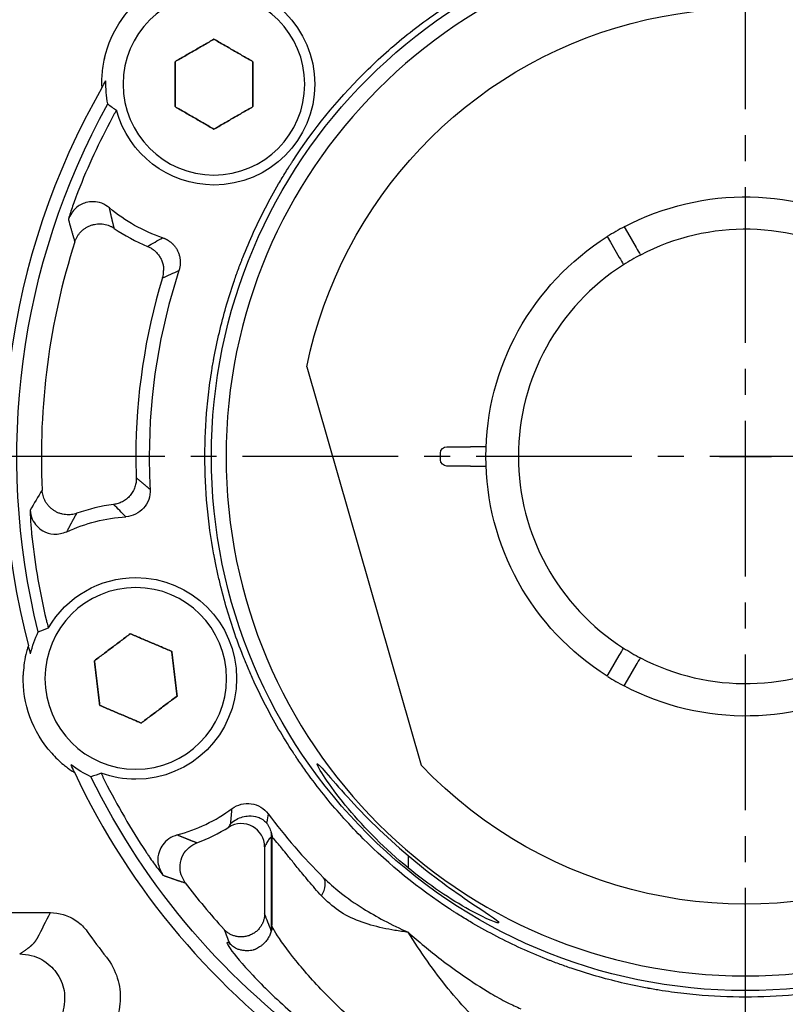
# Model space of a CAD drawing. Header units: millimetres. Extents: x 2026 to 3108, y 344 to 1109.
# Tile 5 of 18: x 2147 to 2206, y 764 to 840. Entities that reach past the tile are written whole.
import ezdxf

# ---------------------------------------------------------------- set-up
doc = ezdxf.new("R2010")
doc.units = ezdxf.units.MM
doc.linetypes.add('点画线', pattern=[18, 12, -2, 2, -2])
doc.layers.add('6文字层', color=3, linetype='Continuous')
doc.layers.add('7中心线层', color=7, linetype='点画线')
doc.layers.add('尺寸线', color=7, linetype='Continuous', lineweight=25)
doc.layers.add('粗实线', color=7, linetype='Continuous', lineweight=40)
doc.styles.add('工程字', font='gbenor.shx', dxfattribs={"bigfont": 'gbcbig.shx'})
doc.dimstyles.new('DIMSTYLE_17', dxfattribs={"dimtxt": 8, "dimasz": 12, "dimexe": 0.18, "dimexo": 1, "dimgap": 1, "dimtad": 1, "dimtih": 1, "dimtoh": 1, "dimdec": 3, "dimdsep": 46, "dimtxsty": 'Standard', "dimblk": '_FILLED', "dimblk1": '_FILLED', "dimblk2": '_FILLED', "dimcen": 0.09, "dimadec": 0, "dimazin": 0, "dimtol": 1, "dimtp": 0.1, "dimtm": 0.1, "dimtfac": 0.7, "dimtdec": 3, "dimtofl": 0, "dimtmove": 0, "dimatfit": 3, "dimldrblk": '_FILLED', "dimfxl": 1, "dimtolj": 1, "dimarcsym": 0})
doc.dimstyles.new('ISO-25', dxfattribs={"dimtxt": 2.5, "dimasz": 2.5, "dimexe": 1.25, "dimexo": 0.625, "dimtad": 1, "dimtxsty": 'Standard', "dimcen": 2.5, "dimadec": 0, "dimazin": 0, "dimtfac": 1, "dimtmove": 0, "dimatfit": 3, "dimfxl": 1, "dimarcsym": 0})
doc.dimstyles.new('ISO-25-1', dxfattribs={"dimtxt": 11, "dimasz": 5, "dimexe": 1.25, "dimexo": 1, "dimgap": 2, "dimtad": 1, "dimtoh": 1, "dimtxsty": '工程字', "dimcen": 2, "dimadec": 0, "dimazin": 0, "dimtfac": 1, "dimtmove": 0, "dimatfit": 3, "dimfxl": 1, "dimarcsym": 0})

# ---------------------------------------------------------------- blocks, each defined once
blk = doc.blocks.new('*D118')
at = {"layer": '6文字层', "color": 0, "lineweight": -2}
for p, q in [((2203.239, 804.209), (2203.239, 808.209)), ((2201.239, 806.209), (2205.239, 806.209)), ((2243.967, 672.43), (2233.819, 705.761)), ((2269.599, 672.43), (2243.967, 672.43))]:
    blk.add_line(p, q, dxfattribs=at)
at = {"layer": '6文字层', "color": 0}
blk.add_solid([(2234.616, 706.004), (2233.022, 705.518), (2232.363, 710.544)], dxfattribs=at)
at = {"layer": 'Defpoints', "color": 0}
for p in [(2174.114, 901.874), (2232.363, 710.544)]:
    blk.add_point(p, dxfattribs=at)
at = {"layer": '6文字层', "color": 0, "insert": (2258.345, 678.43), "char_height": 10, "attachment_point": 5, "style": '工程字'}
blk.add_mtext('∅200', dxfattribs=at)
blk = doc.blocks.new('*D119')
at = {"layer": '6文字层', "color": 0, "lineweight": -2}
for p, q in [((2117.098, 720.069), (2112.118, 715.089)), ((2203.239, 706.336), (2203.239, 677.346))]:
    blk.add_line(p, q, dxfattribs=at)
blk.add_arc((2203.239, 806.209), 127.613, 226.12247, 268.87753, dxfattribs=at)
at = {"layer": '6文字层', "color": 0}
for points in [[(2115.079, 714.52), (2114.496, 713.925), (2113.002, 715.973)], [(2200.735, 678.204), (2200.743, 679.037), (2203.239, 678.596)]]:
    blk.add_solid(points, dxfattribs=at)
at = {"layer": 'Defpoints', "color": 0}
for p in [(2203.239, 905.457), (2147.516, 750.486), (2117.54, 720.511), (2203.239, 706.961), (2139.432, 695.693)]:
    blk.add_point(p, dxfattribs=at)
at = {"layer": '6文字层', "color": 0, "insert": (2156.699, 693.853), "char_height": 10, "attachment_point": 5, "rotation": 337.5}
blk.add_mtext('45%%d', dxfattribs=at)
blk = doc.blocks.new('_FILLED')
at = {"color": 0, "linetype": 'ByBlock'}
blk.add_solid([(0, 0), (-1, 0.133), (-1, -0.133)], dxfattribs=at)
blk = doc.blocks.new('*D120')
at = {"layer": '6文字层', "color": 0, "lineweight": -2}
for p, q in [((2313.166, 905.877), (2292.879, 887.484)), ((2345.112, 905.877), (2313.166, 905.877)), ((2203.149, 806.209), (2203.329, 806.209)), ((2203.239, 806.119), (2203.239, 806.299))]:
    blk.add_line(p, q, dxfattribs=at)
at = {"layer": 'Defpoints', "color": 0}
for p in [(2288.434, 883.453), (2118.043, 728.965)]:
    blk.add_point(p, dxfattribs=at)
at = {"layer": '6文字层', "color": 0, "lineweight": -2, "xscale": 6, "yscale": 6, "zscale": 6, "rotation": 222.197620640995}
blk.add_blockref('_FILLED', (2288.434, 883.453), dxfattribs=at)
at = {"layer": '6文字层', "color": 0, "lineweight": 25, "insert": (2329.639, 913.752), "char_height": 10, "attachment_point": 5, "style": '工程字'}
blk.add_mtext('\\A1;\\A1;{\\H1.375x;∅230}', dxfattribs=at)

msp = doc.modelspace()

# ---------------------------------------------------------------- linework, layer by layer
at = {"layer": '7中心线层'}
for p, q in [((2203.2385, 706.9614), (2203.2385, 905.4569)), ((2302.4863, 806.2091), (2103.9907, 806.2091))]:
    msp.add_line(p, q, dxfattribs=at)
at = {"layer": '尺寸线'}
for p, q in [((2157.2926, 806.2091), (2156.2624, 806.2091)), ((2166.7241, 769.8588), (2166.7241, 776.8869)), ((2166.7385, 776.7968), (2166.7385, 770.0993)), ((2166.1846, 776.133), (2166.1846, 770.9734)), ((2177.2385, 775.467), (2177.2385, 774.5121)), ((2124.89, 771.0615), (2149.6731, 771.0615))]:
    msp.add_line(p, q, dxfattribs=at)
at = {"layer": '尺寸线', "extrusion": (0, 0, -1)}
for centre, radius, start, end in [((-2203.2385, 806.2091), 41.1549, 270, 90), ((-2203.2385, 806.2091), 41.1549, 90, 270), ((-2162.2809, 834.888), 7.7689, 90, 270), ((-2162.2809, 834.888), 8.327, 349.479107, 1.80138), ((-2203.2385, 806.2091), 56.1495, 346.074013, 28.925981), ((-2162.2809, 834.888), 7.7689, 270, 344.969098), ((-2162.2809, 834.888), 12.4759, 288.505721, 310.168526), ((-2156.2539, 789.1081), 12.4759, 64.831468, 86.494273), ((-2156.2539, 789.1081), 7.7689, 30.030897, 90), ((-2156.2539, 789.1081), 7.7689, 90, 270), ((-2156.2539, 789.1081), 8.327, 13.198614, 25.520887), ((-2156.2539, 789.1081), 8.327, 294.479107, 306.80138), ((-2203.2385, 806.2091), 56.1495, 276.074013, 333.925981), ((-2156.2539, 789.1081), 7.7689, 270, 289.969098)]:
    msp.add_arc(centre, radius, start, end, dxfattribs=at)
at = {"layer": '尺寸线'}
for centre, radius, start, end in [((2203.2385, 806.2091), 40.0213, 90, 270), ((2203.2385, 806.2091), 40.0213, 270, 90), ((2203.2385, 806.2091), 55.3372, 151.88314, 158.38165), ((2162.2809, 834.888), 13.506, 235.341306, 247.74265), ((2203.2385, 806.2091), 54.2574, 162.256595, 182.743411), ((2203.2385, 806.2091), 45.9459, 161.825496, 180), ((2203.2385, 806.2091), 46.9761, 162.985073, 180), ((2203.2385, 806.2091), 46.9761, 180, 182.014933), ((2203.2385, 806.2091), 45.9459, 180, 183.17451), ((2156.2539, 789.1081), 13.506, 97.257356, 109.6587), ((2203.2385, 806.2091), 55.3372, 186.618356, 193.116866), ((2203.2385, 806.2091), 55.3372, 206.88314, 213.38165), ((2156.2539, 789.1081), 12.4759, 284.831474, 306.494279), ((2203.2385, 806.2091), 45.9459, 216.825496, 224.939509), ((2156.2539, 789.1081), 13.516, 290.390807, 302.080719), ((2203.2385, 806.2091), 54.2474, 217.271286, 222.20602), ((2203.2385, 806.2091), 62.5557, 215.804564, 218.077036)]:
    msp.add_arc(centre, radius, start, end, dxfattribs=at)
for centre, major_axis, ratio, start_param, end_param in [((2156.4088, 820.5398), (0.8567, -1.8072), 0.9974928, 0.8323967, 1.1290843), ((2164.3871, 776.133), (1.5749, -0.8715), 0.9941933, 0.5079121, 2.6336806), ((2169.3018, 772.344), (-1.3707, -1.4564), 0.5135456, 2.0210082, 3.0805616)]:
    msp.add_ellipse(centre, major_axis=major_axis, ratio=ratio, start_param=start_param, end_param=end_param, dxfattribs=at)
for points, degree, knots in [([(2203.2385, 764.5549), (2201.9647, 764.5549), (2200.0619, 764.6419), (2197.8558, 764.8954), (2196.7563, 765.0602), (2196.2073, 765.1521), (2195.9331, 765.2004), (2195.796, 765.2252), (2195.7373, 765.2359), (2195.6981, 765.2431), (2195.6797, 765.2465), (2194.3308, 765.4961), (2192.3655, 765.9591), (2190.1199, 766.6643), (2189.0089, 767.0582), (2188.4564, 767.2654), (2188.1809, 767.3716), (2188.0629, 767.4177), (2187.9844, 767.4485), (2187.9467, 767.4634), (2186.5972, 767.9976), (2184.6831, 768.8693), (2182.5355, 770.0518), (2181.4831, 770.6845), (2180.9622, 771.0112), (2180.7402, 771.1534), (2180.5924, 771.2487), (2180.5201, 771.2956), (2178.0383, 772.9181), (2175.8177, 774.7221), (2172.768, 777.7717), (2171.3292, 779.3667), (2169.8015, 781.3502), (2169.0752, 782.3726), (2168.7215, 782.8915), (2168.572, 783.1156), (2168.4727, 783.2653), (2168.4223, 783.3419), (2167.604, 784.5936), (2166.5432, 786.4097), (2165.4709, 788.6144), (2164.9762, 789.7383), (2164.7391, 790.3056), (2164.6232, 790.5906), (2164.574, 790.713), (2164.5414, 790.7947), (2164.5245, 790.8372), (2164.0117, 792.1323), (2163.3602, 794.0434), (2162.765, 796.3206), (2162.5086, 797.4711), (2162.3907, 798.0494), (2162.3344, 798.3392), (2162.3068, 798.4844), (2162.2952, 798.5466), (2162.2874, 798.5881), (2162.2833, 798.61), (2161.8162, 801.1345), (2161.5844, 803.6617), (2161.5843, 807.4828), (2161.6712, 809.3856), (2161.9248, 811.5917), (2162.0896, 812.6913), (2162.1815, 813.2403), (2162.2298, 813.5145), (2162.2546, 813.6516), (2162.2653, 813.7104), (2162.2725, 813.7495), (2162.2759, 813.7679), (2162.5255, 815.1168), (2162.9885, 817.0821), (2163.6937, 819.3277), (2164.0875, 820.4387), (2164.2948, 820.9912), (2164.401, 821.2668), (2164.4471, 821.3847), (2164.4779, 821.4633), (2164.4927, 821.5009), (2165.027, 822.8505), (2165.8987, 824.7645), (2167.0812, 826.9121), (2167.7139, 827.9646), (2168.0406, 828.4854), (2168.1828, 828.7075), (2168.2781, 828.8553), (2168.325, 828.9275), (2169.9475, 831.4093), (2171.7515, 833.63), (2174.8011, 836.6797), (2176.3961, 838.1184), (2178.3796, 839.6462), (2179.402, 840.3724), (2179.9209, 840.7261), (2180.1449, 840.8757), (2180.2947, 840.9749), (2180.3713, 841.0254), (2181.6229, 841.8437), (2183.4391, 842.9045), (2185.6438, 843.9767), (2186.7677, 844.4715), (2187.335, 844.7086), (2187.6199, 844.8245), (2187.7424, 844.8736), (2187.824, 844.9063), (2187.8666, 844.9232), (2189.1617, 845.4359), (2191.0728, 846.0875), (2193.35, 846.6827), (2194.5005, 846.9391), (2195.0788, 847.0569), (2195.3686, 847.1133), (2195.5137, 847.1408), (2195.576, 847.1525), (2195.6175, 847.1602), (2195.6394, 847.1643), (2198.1639, 847.6315), (2200.6911, 847.8633), (2203.2385, 847.8633)], 3, [0, 0, 0, 0, 0.03125, 0.046875, 0.0546875, 0.0585938, 0.0605469, 0.0615234, 0.0620117, 0.0620117, 0.0625, 0.0625, 0.09375, 0.109375, 0.1171875, 0.1210938, 0.1230469, 0.1240234, 0.1240234, 0.125, 0.125, 0.15625, 0.171875, 0.1796875, 0.1835938, 0.1855469, 0.1855469, 0.1875, 0.1875, 0.25, 0.25, 0.28125, 0.296875, 0.3046875, 0.3085938, 0.3105469, 0.3105469, 0.3125, 0.3125, 0.34375, 0.359375, 0.3671875, 0.3710938, 0.3730469, 0.3740234, 0.3740234, 0.375, 0.375, 0.40625, 0.421875, 0.4296875, 0.4335938, 0.4355469, 0.4365234, 0.4370117, 0.4370117, 0.4375, 0.4375, 0.5, 0.5, 0.53125, 0.546875, 0.5546875, 0.5585938, 0.5605469, 0.5615234, 0.5620117, 0.5620117, 0.5625, 0.5625, 0.59375, 0.609375, 0.6171875, 0.6210938, 0.6230469, 0.6240234, 0.6240234, 0.625, 0.625, 0.65625, 0.671875, 0.6796875, 0.6835938, 0.6855469, 0.6855469, 0.6875, 0.6875, 0.75, 0.75, 0.78125, 0.796875, 0.8046875, 0.8085938, 0.8105469, 0.8105469, 0.8125, 0.8125, 0.84375, 0.859375, 0.8671875, 0.8710938, 0.8730469, 0.8740234, 0.8740234, 0.875, 0.875, 0.90625, 0.921875, 0.9296875, 0.9335938, 0.9355469, 0.9365234, 0.9370117, 0.9370117, 0.9375, 0.9375, 1, 1, 1, 1]), ([(2203.2385, 847.8633), (2204.5122, 847.8633), (2206.4149, 847.7764), (2208.6211, 847.5229), (2209.7207, 847.3581), (2210.2697, 847.2662), (2210.5439, 847.2178), (2210.681, 847.1931), (2210.7397, 847.1823), (2210.7789, 847.1752), (2210.7973, 847.1718), (2212.1462, 846.9222), (2214.1115, 846.4592), (2216.3571, 845.754), (2217.4681, 845.3601), (2218.0206, 845.1529), (2218.2962, 845.0466), (2218.4141, 845.0006), (2218.4927, 844.9697), (2218.5303, 844.9549), (2219.8798, 844.4207), (2221.7939, 843.549), (2223.9415, 842.3664), (2224.9939, 841.7338), (2225.5148, 841.4071), (2225.7369, 841.2649), (2225.8847, 841.1696), (2225.9569, 841.1227), (2228.4387, 839.5002), (2230.6593, 837.6962), (2233.7091, 834.6466), (2235.1478, 833.0516), (2236.6756, 831.0681), (2237.4018, 830.0456), (2237.7555, 829.5267), (2237.905, 829.3027), (2238.0043, 829.153), (2238.0548, 829.0763), (2238.8731, 827.8247), (2239.9339, 826.0086), (2241.0061, 823.8038), (2241.5009, 822.68), (2241.7379, 822.1127), (2241.8539, 821.8277), (2241.903, 821.7053), (2241.9356, 821.6236), (2241.9526, 821.5811), (2242.4653, 820.2859), (2243.1169, 818.3749), (2243.7121, 816.0977), (2243.9684, 814.9471), (2244.0863, 814.3689), (2244.1427, 814.079), (2244.1702, 813.9339), (2244.1819, 813.8717), (2244.1896, 813.8302), (2244.1937, 813.8082), (2244.6609, 811.2838), (2244.8927, 808.7566), (2244.8927, 804.9354), (2244.8058, 803.0327), (2244.5523, 800.8266), (2244.3875, 799.727), (2244.2956, 799.178), (2244.2472, 798.9037), (2244.2225, 798.7667), (2244.2117, 798.7079), (2244.2045, 798.6688), (2244.2011, 798.6504), (2243.9515, 797.3014), (2243.4886, 795.3362), (2242.7834, 793.0906), (2242.3895, 791.9796), (2242.1822, 791.427), (2242.076, 791.1515), (2242.03, 791.0336), (2241.9991, 790.955), (2241.9843, 790.9173), (2241.45, 789.5678), (2240.5783, 787.6537), (2239.3958, 785.5061), (2238.7631, 784.4537), (2238.4365, 783.9329), (2238.2942, 783.7108), (2238.1989, 783.563), (2238.1521, 783.4908), (2236.5295, 781.009), (2234.7256, 778.7883), (2231.6759, 775.7386), (2230.081, 774.2999), (2228.0974, 772.7721), (2227.075, 772.0459), (2226.5561, 771.6922), (2226.3321, 771.5426), (2226.1824, 771.4433), (2226.1057, 771.3929), (2224.8541, 770.5746), (2223.038, 769.5138), (2220.8332, 768.4416), (2219.7094, 767.9468), (2219.1421, 767.7097), (2218.8571, 767.5938), (2218.7347, 767.5446), (2218.653, 767.512), (2218.6104, 767.4951), (2217.3153, 766.9823), (2215.4043, 766.3308), (2213.127, 765.7356), (2211.9765, 765.4792), (2211.3983, 765.3613), (2211.1084, 765.305), (2210.9633, 765.2774), (2210.901, 765.2658), (2210.8596, 765.258), (2210.8376, 765.254), (2208.313, 764.7867), (2205.7865, 764.5549), (2203.2385, 764.5549)], 3, [0, 0, 0, 0, 0.03125, 0.046875, 0.0546875, 0.0585938, 0.0605469, 0.0615234, 0.0620117, 0.0620117, 0.0625, 0.0625, 0.09375, 0.109375, 0.1171875, 0.1210938, 0.1230469, 0.1240234, 0.1240234, 0.125, 0.125, 0.15625, 0.171875, 0.1796875, 0.1835938, 0.1855469, 0.1855469, 0.1875, 0.1875, 0.25, 0.25, 0.28125, 0.296875, 0.3046875, 0.3085938, 0.3105469, 0.3105469, 0.3125, 0.3125, 0.34375, 0.359375, 0.3671875, 0.3710938, 0.3730469, 0.3740234, 0.3740234, 0.375, 0.375, 0.40625, 0.421875, 0.4296875, 0.4335938, 0.4355469, 0.4365234, 0.4370117, 0.4370117, 0.4375, 0.4375, 0.5, 0.5, 0.53125, 0.546875, 0.5546875, 0.5585938, 0.5605469, 0.5615234, 0.5620117, 0.5620117, 0.5625, 0.5625, 0.59375, 0.609375, 0.6171875, 0.6210938, 0.6230469, 0.6240234, 0.6240234, 0.625, 0.625, 0.65625, 0.671875, 0.6796875, 0.6835938, 0.6855469, 0.6855469, 0.6875, 0.6875, 0.75, 0.75, 0.78125, 0.796875, 0.8046875, 0.8085938, 0.8105469, 0.8105469, 0.8125, 0.8125, 0.84375, 0.859375, 0.8671875, 0.8710938, 0.8730469, 0.8740234, 0.8740234, 0.875, 0.875, 0.90625, 0.921875, 0.9296875, 0.9335938, 0.9355469, 0.9365234, 0.9370117, 0.9370117, 0.9375, 0.9375, 1, 1, 1, 1]), ([(2154.777, 832.8736), (2154.7724, 832.8783), (2154.7707, 832.8694), (2154.7608, 832.856), (2154.7516, 832.8436), (2154.7391, 832.825), (2154.7047, 832.7708), (2154.6804, 832.7309), (2154.6192, 832.6271), (2154.5799, 832.5581), (2154.5045, 832.4228), (2154.4677, 832.3553), (2154.4318, 832.288)], 3, [0, 0, 0, 0, 0.140831, 0.140831, 0.140831, 0.2805801, 0.2805801, 0.4765955, 0.4765955, 0.7505909, 0.7505909, 1, 1, 1, 1]), ([(2151.7942, 826.5957), (2151.7897, 826.585), (2151.7804, 826.5634), (2151.7632, 826.5187), (2151.7314, 826.4383), (2151.6666, 826.2709), (2151.5425, 825.9409), (2151.3825, 825.4841), (2151.2157, 824.9762), (2151.1121, 824.6513), (2151.0603, 824.4887)], 3, [0, 0, 0, 0, 0.0140995, 0.0286694, 0.0583229, 0.1195361, 0.2483901, 0.4957904, 0.7475358, 1, 1, 1, 1]), ([(2154.2335, 825.3545), (2154.039, 825.4881), (2153.6612, 825.7477), (2153.0083, 825.8592), (2152.3081, 825.7733), (2151.5291, 825.3775), (2151.2247, 824.8003), (2151.0603, 824.4887)], 3, [0, 0, 0, 0, 0.1824457, 0.3544641, 0.5017463, 0.7309251, 1, 1, 1, 1]), ([(2157.3631, 803.6648), (2157.3927, 803.1437), (2157.2076, 802.6128), (2156.5166, 801.8366), (2156.0121, 801.5919), (2155.491, 801.5606)], 3, [0, 0, 0, 0, 0.5, 0.5, 1, 1, 1, 1]), ([(2148.1071, 802.0572), (2148.1151, 801.8867), (2148.131, 801.5461), (2148.1608, 801.0123), (2148.1968, 800.5296), (2148.2318, 800.1788), (2148.2509, 800.0003), (2148.2607, 799.9144), (2148.2658, 799.8668), (2148.2691, 799.8435), (2148.2707, 799.832)], 3, [0, 0, 0, 0, 0.252465, 0.5042098, 0.7516091, 0.8804538, 0.941668, 0.971323, 0.9858945, 1, 1, 1, 1]), ([(2148.1071, 802.0572), (2148.1481, 801.8245), (2148.2277, 801.3728), (2148.6057, 800.8291), (2149.1575, 800.3897), (2149.9856, 800.1113), (2150.6109, 800.2986), (2150.9481, 800.3995)], 3, [0, 0, 0, 0, 0.1826956, 0.3546724, 0.5016034, 0.7311871, 1, 1, 1, 1]), ([(2149.3451, 793.651), (2149.3685, 793.5505), (2149.3935, 793.4486), (2149.4352, 793.2875), (2149.4526, 793.2228), (2149.4804, 793.1256), (2149.4916, 793.0883), (2149.5086, 793.0362), (2149.5152, 793.018), (2149.5204, 793.0069), (2149.5239, 793.0028), (2149.522, 792.9902), (2149.5274, 792.9961)], 3, [0, 0, 0, 0, 0.3395584, 0.3395584, 0.5803438, 0.5803438, 0.7562408, 0.7562408, 0.8966067, 0.8966067, 0.8966067, 1, 1, 1, 1]), ([(2177.2385, 774.5122), (2175.4759, 775.9581), (2173.9016, 777.5517), (2172.0054, 779.8199), (2171.4476, 780.5587), (2170.5802, 781.82), (2170.2748, 782.3375), (2170.2084, 782.6329), (2170.4763, 782.3556), (2171.3511, 781.3551), (2171.937, 780.6721), (2173.8893, 778.5323), (2175.4998, 776.9376), (2177.2385, 775.467)], 3, [0, 0, 0, 0, 0.25, 0.25, 0.375, 0.375, 0.5, 0.5, 0.625, 0.625, 0.75, 0.75, 1, 1, 1, 1]), ([(2153.5998, 781.8059), (2153.5933, 781.8048), (2153.5998, 781.7983), (2153.605, 781.7825), (2153.6099, 781.7679), (2153.618, 781.747), (2153.6426, 781.6877), (2153.6614, 781.6449), (2153.7113, 781.5352), (2153.7452, 781.4634), (2153.8129, 781.3241), (2153.8471, 781.2552), (2153.8816, 781.1872)], 3, [0, 0, 0, 0, 0.140831, 0.140831, 0.140831, 0.2805801, 0.2805801, 0.4765955, 0.4765955, 0.7505909, 0.7505909, 1, 1, 1, 1]), ([(2163.6738, 779.0786), (2164.093, 779.3896), (2164.6369, 779.5264), (2165.6651, 779.376), (2166.1481, 779.0883), (2166.4604, 778.6701)], 3, [0, 0, 0, 0, 0.5, 0.5, 1, 1, 1, 1]), ([(2163.5802, 777.9657), (2163.7232, 778.0661), (2164.1791, 778.3863), (2164.8866, 778.5548), (2165.5558, 778.4766), (2166.0169, 778.2744), (2166.2345, 778.0737), (2166.3329, 777.9829)], 3, [0, 0, 0, 0, 0.1569984, 0.5006614, 0.7503325, 0.8870413, 1, 1, 1, 1]), ([(2166.3329, 777.9829), (2166.3397, 777.9706), (2166.3535, 777.9451), (2166.4635, 777.7912), (2166.5822, 777.5804), (2166.646, 777.3787), (2166.6884, 777.2444)], 3, [0, 0, 0, 0, 0.1184525, 0.2441751, 0.4969635, 1, 1, 1, 1]), ([(2159.4474, 777.0479), (2159.2264, 776.9652), (2158.7971, 776.8046), (2158.3312, 776.3338), (2158, 775.7109), (2157.8774, 774.8458), (2158.1756, 774.2654), (2158.3366, 773.9519)], 3, [0, 0, 0, 0, 0.1824435, 0.3544623, 0.5017482, 0.7309242, 1, 1, 1, 1]), ([(2166.7241, 776.8869), (2166.713, 776.886), (2166.6934, 776.8786), (2166.6655, 776.8596), (2166.6503, 776.8476), (2166.6424, 776.8409), (2166.6389, 776.8379), (2166.6355, 776.8348), (2166.632, 776.8318), (2166.6286, 776.8287), (2166.6252, 776.8256), (2166.6206, 776.8215), (2166.599, 776.8002), (2166.5723, 776.77), (2166.5605, 776.756), (2166.5526, 776.7463), (2166.5487, 776.7415), (2166.4787, 776.6541), (2166.419, 776.5632), (2166.3653, 776.4637)], 3, [0, 0, 0, 0, 0.125, 0.1875, 0.21875, 0.234375, 0.2421875, 0.2460937, 0.2480469, 0.2480469, 0.25, 0.25, 0.375, 0.4375, 0.46875, 0.46875, 0.5, 0.5, 1, 1, 1, 1]), ([(2170.5717, 772.344), (2170.2317, 772.7287), (2169.7276, 773.2992), (2169.0369, 774.1419), (2168.4724, 774.824), (2167.8162, 775.6442), (2167.2378, 776.3544), (2166.8164, 776.8369), (2166.7637, 776.8098), (2166.7385, 776.7968)], 3, [0, 0, 0, 0, 0.1688401, 0.2504099, 0.3825536, 0.4998918, 0.6830732, 0.8482087, 1, 1, 1, 1]), ([(2160.0697, 773.3575), (2159.9497, 773.5548), (2159.6962, 773.972), (2159.6241, 774.746), (2159.8439, 775.5043), (2160.3189, 776.1197), (2160.7562, 776.3365), (2160.9631, 776.4391)], 3, [0, 0, 0, 0, 0.1857437, 0.3925537, 0.6074653, 0.8142689, 1, 1, 1, 1]), ([(2157.0316, 775.7617), (2157.0377, 775.7518), (2157.0502, 775.7319), (2157.0768, 775.6921), (2157.1244, 775.62), (2157.2244, 775.4709), (2157.4236, 775.1799), (2157.7061, 774.7869), (2158.0265, 774.3589), (2158.2331, 774.0877), (2158.3366, 773.9519)], 3, [0, 0, 0, 0, 0.0140923, 0.028661, 0.0583126, 0.1195242, 0.2483855, 0.4957883, 0.7475355, 1, 1, 1, 1]), ([(2177.2385, 775.467), (2178.8017, 774.145), (2180.4506, 772.9415), (2183.1973, 771.0744), (2184.1851, 770.4553), (2184.2875, 770.1601), (2183.3609, 770.505), (2180.5592, 772.0546), (2178.8262, 773.2099), (2177.2385, 774.5122)], 3, [0, 0, 0, 0, 0.25, 0.25, 0.5, 0.5, 0.75, 0.75, 1, 1, 1, 1]), ([(2170.7155, 773.7548), (2171.1322, 773.3717), (2172.079, 772.5012), (2173.6616, 771.4231), (2175.4293, 770.4077), (2176.6147, 769.8425), (2177.2385, 769.545)], 3, [0, 0, 0, 0, 0.2199917, 0.4998452, 0.7367649, 1, 1, 1, 1]), ([(2177.2385, 769.545), (2176.9012, 769.5925), (2176.2507, 769.6842), (2174.9735, 769.9253), (2173.4576, 770.3563), (2171.8186, 771.1491), (2170.9869, 771.9461), (2170.5717, 772.344)], 3, [0, 0, 0, 0, 0.1301206, 0.2509149, 0.5005614, 0.7506399, 1, 1, 1, 1]), ([(2149.6731, 771.0615), (2150.0063, 771.0617), (2150.3428, 771.0135), (2151.0376, 770.8088), (2151.3989, 770.6317), (2152.0177, 770.1847), (2152.2872, 769.9145), (2152.5047, 769.6126)], 3, [0, 0, 0, 0, 0.3031387, 0.3031387, 0.6605406, 0.6605406, 1, 1, 1, 1]), ([(2166.7767, 769.9699), (2166.7666, 769.8975), (2166.7268, 769.735), (2166.6351, 769.4306), (2166.4919, 769.1282), (2166.3021, 768.8531), (2166.0943, 768.6369), (2165.8944, 768.4785), (2165.7135, 768.3648), (2165.6018, 768.303), (2165.5309, 768.2641), (2165.4603, 768.2318), (2165.3799, 768.2017), (2165.2492, 768.1628), (2165.0579, 768.1288), (2164.8111, 768.1172), (2164.5379, 768.1388), (2164.2634, 768.1956), (2164.0468, 768.2714), (2163.9626, 768.3128), (2163.9369, 768.3306)], 3, [0, 0, 0, 0, 0.0986199, 0.1813077, 0.2509045, 0.3103076, 0.3620839, 0.4058854, 0.4425434, 0.4746381, 0.4894852, 0.5033585, 0.5176724, 0.5337519, 0.5746293, 0.6306268, 0.7039278, 0.7961576, 0.9090274, 1, 1, 1, 1]), ([(2186.7565, 755.2163), (2186.1678, 755.3359), (2185.3203, 755.5661), (2183.2998, 756.2855), (2182.1228, 756.7789), (2179.6906, 758.0001), (2178.4189, 758.7365), (2175.9802, 760.3578), (2174.7929, 761.2542), (2172.6065, 763.0994), (2171.588, 764.0638), (2169.7923, 765.9326), (2168.9898, 766.8638), (2167.6997, 768.4991), (2167.1966, 769.2224), (2166.8608, 769.7953), (2166.8063, 769.8995), (2166.7738, 769.9766)], 3, [0, 0, 0, 0, 0.13723, 0.13723, 0.2744601, 0.2744601, 0.4116901, 0.4116901, 0.5489202, 0.5489202, 0.6861502, 0.6861502, 0.8233802, 0.8233802, 0.9606103, 0.9606103, 1, 1, 1, 1]), ([(2177.2385, 769.545), (2178.0753, 768.835), (2179.4235, 767.6911), (2181.5665, 766.1337), (2183.2754, 765.0247), (2184.7983, 764.1638), (2185.5806, 763.8072), (2185.9278, 763.649)], 3, [0, 0, 0, 0, 0.3103448, 0.5000233, 0.7501389, 0.8891038, 1, 1, 1, 1]), ([(2183.9053, 761.7989), (2183.7507, 761.8892), (2183.4308, 762.0763), (2182.8031, 762.5561), (2181.7408, 763.5429), (2180.3113, 765.1784), (2178.7114, 767.3031), (2177.7297, 768.7973), (2177.2385, 769.545)], 3, [0, 0, 0, 0, 0.0606796, 0.1256159, 0.2508212, 0.4997838, 0.7497248, 1, 1, 1, 1]), ([(2147.3085, 767.8909), (2147.8372, 768.2097), (2148.1716, 768.5), (2148.5362, 768.8166), (2148.6842, 769.111)], 2, [0, 0, 0, 0.5, 0.5, 1, 1, 1]), ([(2163.495, 768.6802), (2163.3544, 768.7727), (2163.2829, 768.7914), (2163.2805, 768.6738), (2163.3665, 768.518), (2163.8534, 767.8283), (2164.4769, 767.0799), (2166.0737, 765.3866), (2167.0663, 764.4219), (2169.2863, 762.4858), (2170.5451, 761.4863), (2173.2463, 759.5736), (2174.7127, 758.6441), (2177.7246, 756.9623), (2179.2948, 756.1979), (2182.2978, 754.9291), (2183.7507, 754.4156), (2186.2448, 753.6653), (2187.2909, 753.4238), (2188.0173, 753.2969)], 3, [0, 0, 0, 0, 0.0566282, 0.0566282, 0.1195196, 0.1195196, 0.2453026, 0.2453026, 0.3710855, 0.3710855, 0.4968684, 0.4968684, 0.6226513, 0.6226513, 0.7484342, 0.7484342, 0.8742171, 0.8742171, 1, 1, 1, 1]), ([(2163.9459, 768.3202), (2163.8892, 768.3525), (2163.7264, 768.4564), (2163.5872, 768.5911), (2163.495, 768.6802)], 3, [0, 0, 0, 0, 0.3382466, 1, 1, 1, 1]), ([(2147.3085, 767.8909), (2147.6102, 767.8668), (2148.2027, 767.8196), (2149.0035, 767.4793), (2149.6461, 767.0168), (2150.318, 766.2657), (2150.9002, 765.0144), (2150.7284, 763.9288), (2150.6379, 763.3572)], 3, [0, 0, 0, 0, 0.1392052, 0.2734138, 0.3959351, 0.5019763, 0.7377997, 1, 1, 1, 1]), ([(2153.9958, 767.6297), (2154.746, 766.6717), (2155.126, 765.4598), (2154.9807, 763.0469), (2154.4566, 761.8873), (2153.5964, 761.0267)], 3, [0, 0, 0, 0, 0.5, 0.5, 1, 1, 1, 1])]:
    msp.add_open_spline(points, degree=degree, knots=knots, dxfattribs=at)
for points, degree in [([(2162.2809, 838.353), (2159.2809, 836.6209)], 1), ([(2159.2809, 836.6209), (2162.2809, 838.353)], 1), ([(2162.2809, 838.353), (2165.2809, 836.6209)], 1), ([(2165.2809, 836.6209), (2162.2809, 838.353)], 1), ([(2159.2809, 836.6209), (2159.2809, 833.1551)], 1), ([(2159.2809, 833.1551), (2159.2809, 836.6209)], 1), ([(2165.2809, 833.1551), (2165.2809, 836.6209)], 1), ([(2165.2809, 836.6209), (2165.2809, 833.1551)], 1), ([(2153.6442, 834.6085), (2153.7488, 834.7889), (2153.8534, 834.9693), (2153.958, 835.1497)], 3), ([(2154.0939, 833.3675), (2154.3158, 833.1917), (2154.5439, 833.0271), (2154.7778, 832.8732)], 3), ([(2159.2809, 833.1551), (2162.2809, 831.423)], 1), ([(2162.2809, 831.423), (2159.2809, 833.1551)], 1), ([(2165.2809, 833.1551), (2162.2809, 831.423)], 1), ([(2162.2809, 831.423), (2165.2809, 833.1551)], 1), ([(2157.1653, 822.3882), (2157.5505, 822.6112), (2157.9358, 822.8342), (2158.3211, 823.0572)], 3), ([(2158.3186, 819.9553), (2158.735, 820.1423), (2159.1565, 820.3365), (2159.5848, 820.5402)], 3), ([(2149.0433, 803.6122), (2148.7233, 803.1152), (2148.4106, 802.5984), (2148.1071, 802.0572)], 3), ([(2155.491, 801.5606), (2155.1766, 801.8758), (2154.8621, 802.1909), (2154.5477, 802.506)], 3), ([(2148.7394, 792.6957), (2148.9992, 792.8081), (2149.2621, 792.908), (2149.5279, 792.9962)], 3), ([(2155.8339, 792.5471), (2153.0655, 790.4647)], 1), ([(2153.0655, 790.4647), (2155.8339, 792.5471)], 1), ([(2159.023, 791.1902), (2155.8339, 792.5471)], 1), ([(2155.8339, 792.5471), (2159.023, 791.1902)], 1), ([(2148.1469, 791.0094), (2148.0925, 791.2108), (2148.0381, 791.4121), (2147.9838, 791.6134)], 3), ([(2159.023, 791.1902), (2159.4423, 787.7515)], 1), ([(2159.4423, 787.7515), (2159.023, 791.1902)], 1), ([(2153.4848, 787.0261), (2153.0655, 790.4647)], 1), ([(2153.0655, 790.4647), (2153.4848, 787.0261)], 1), ([(2159.4423, 787.7515), (2156.6739, 785.6692)], 1), ([(2156.6739, 785.6692), (2159.4423, 787.7515)], 1), ([(2156.6739, 785.6692), (2153.4848, 787.0261)], 1), ([(2153.4848, 787.0261), (2156.6739, 785.6692)], 1), ([(2151.529, 781.873), (2151.4412, 782.0622), (2151.3534, 782.2514), (2151.2657, 782.4406)], 3), ([(2153.6007, 781.8063), (2153.3404, 781.703), (2153.0747, 781.6106), (2152.8035, 781.5296)], 3), ([(2163.5802, 777.9657), (2163.6167, 778.3451), (2163.6478, 778.7161), (2163.6738, 779.0786)], 3), ([(2166.4604, 778.6701), (2166.4241, 778.4615), (2166.3879, 778.2529), (2166.3516, 778.0444)], 3), ([(2163.4324, 777.656), (2163.4824, 777.7594), (2163.5317, 777.8626), (2163.5802, 777.9657)], 3), ([(2166.3329, 777.9829), (2166.3392, 778.0034), (2166.3454, 778.0239), (2166.3516, 778.0444)], 3), ([(2166.6882, 777.2444), (2166.712, 777.127), (2166.7241, 777.0067), (2166.7241, 776.8869)], 3), ([(2166.7387, 776.7968), (2166.7387, 776.9469), (2166.7217, 777.098), (2166.6884, 777.2444)], 3), ([(2166.7007, 777.1825), (2166.7999, 776.8163)], 1), ([(2166.3653, 776.4637), (2166.3059, 776.3535), (2166.2456, 776.2432), (2166.1846, 776.133)], 3), ([(2148.6842, 769.111), (2149.0138, 769.7671), (2149.3435, 770.4173), (2149.6731, 771.0615)], 3), ([(2166.6972, 769.6693), (2166.5263, 770.0963), (2166.3555, 770.5308), (2166.1846, 770.9734)], 3), ([(2166.7241, 769.8588), (2166.7337, 769.9387), (2166.7385, 770.0188), (2166.7385, 770.0993)], 3), ([(2166.7738, 769.9766), (2166.7505, 770.0319), (2166.7386, 770.0732), (2166.7385, 770.0993)], 3), ([(2163.0556, 769.7658), (2163.2, 769.4037), (2163.3465, 769.0418), (2163.495, 768.6803)], 3), ([(2166.6974, 769.6692), (2166.6955, 769.6564), (2166.6936, 769.6435), (2166.6917, 769.6305)], 3), ([(2166.6973, 769.6688), (2166.7061, 769.7361), (2166.7151, 769.7999), (2166.7241, 769.8588)], 3)]:
    msp.add_open_spline(points, degree=degree, dxfattribs=at)
for points, weights, degree in [([(2154.6002, 823.7785), (2154.4634, 824.2906), (2154.3402, 824.8151), (2154.2335, 825.3545)], [0.999999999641, 0.999999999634, 0.999999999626, 0.999999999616], 3), ([(2151.0603, 824.4887), (2151.2134, 823.8873), (2151.3816, 823.3072), (2151.5621, 822.7443)], [0.999999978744, 0.99999997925, 0.999999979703, 0.999999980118], 3), ([(2151.5621, 822.7443), (2152.3888, 825.2953), (2154.6002, 823.7785)], [1, 0.596899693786, 1], 2), ([(2157.1653, 822.3882), (2158.4021, 821.8784), (2158.4047, 820.5398)], [1, 0.794211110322, 0.913617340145], 2), ([(2156.2914, 804.5575), (2156.3508, 802.7402), (2154.5477, 802.506)], [1, 0.739546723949, 1], 2), ([(2157.3631, 803.6648), (2157.0021, 803.9724), (2156.6452, 804.2691), (2156.2914, 804.5575)], [0.99999999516, 0.99999999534, 0.999999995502, 0.999999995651], 3), ([(2151.7102, 801.827), (2149.1816, 800.9342), (2149.0433, 803.6122)], [1, 0.596899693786, 1], 2), ([(2150.9481, 800.3995), (2151.1908, 800.8929), (2151.4456, 801.3677), (2151.7102, 801.827)], [0.999999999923, 0.999999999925, 0.999999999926, 0.999999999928], 3), ([(2160.9631, 776.4391), (2160.4604, 776.6222), (2159.9553, 776.8238), (2159.4474, 777.0479)], [0.999999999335, 0.999999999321, 0.999999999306, 0.999999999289], 3), ([(2158.3366, 773.9519), (2158.9226, 773.7303), (2159.4997, 773.5338), (2160.0697, 773.3575)], [0.999999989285, 0.999999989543, 0.999999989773, 0.999999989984], 3), ([(2166.1846, 770.9734), (2166.1522, 766.3998), (2163.0556, 769.7658)], [1, 0.363341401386, 1], 2)]:
    msp.add_rational_spline(points, weights, degree=degree, dxfattribs=at)
msp.add_rational_spline([(2158.3211, 823.0572), (2158.8163, 822.8922), (2159.2412, 822.5241), (2159.7072, 821.5952), (2159.7483, 821.036), (2159.5848, 820.5402)], [0.999999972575, 0.999999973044, 0.999999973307, 0.999999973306, 0.999999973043, 0.999999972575], degree=3, knots=[0, 0, 0, 0, 0.5, 0.5, 1, 1, 1, 1], dxfattribs=at)
at = {"layer": '粗实线', "color": 0, "lineweight": 30}
for p, q in [((2193.8951, 823.8925), (2194.1452, 823.4591)), ((2192.596, 823.1425), (2192.8462, 822.7091)), ((2194.1452, 823.4591), (2194.8176, 822.2945)), ((2192.8462, 822.7091), (2193.5186, 821.5445)), ((2169.4385, 813.1236), (2178.2386, 782.4341)), ((2179.7385, 805.9591), (2179.7385, 806.4591)), ((2180.2385, 806.9591), (2182.0518, 806.9591)), ((2182.0518, 805.4591), (2180.2385, 805.4591)), ((2192.8462, 789.7091), (2193.5186, 790.8737)), ((2192.596, 789.2758), (2192.8462, 789.7091)), ((2194.1452, 788.9591), (2194.8176, 790.1237)), ((2193.8951, 788.5258), (2194.1452, 788.9591))]:
    msp.add_line(p, q, dxfattribs=at)
at = {"layer": '粗实线', "color": 0, "lineweight": 30, "extrusion": (0, 0, -1)}
for centre, radius, start, end in [((-2203.2385, 806.2091), 34.5, 11.561499, 138.905212), ((-2162.2809, 834.888), 8.6762, 13.30221, 56.697784), ((-2203.2385, 806.2091), 20, 62.149096, 120), ((-2203.2385, 806.2091), 20, 302.149096, 57.850904), ((-2180.2385, 806.4591), 0.5, 0, 90), ((-2180.2385, 805.9591), 0.5, 270, 0), ((-2203.2385, 806.2091), 34.5, 181.245659, 316.438501), ((-2203.2385, 806.2091), 20, 182.149096, 297.850904), ((-2156.2539, 789.1081), 8.6762, 318.30221, 1.697784)]:
    msp.add_arc(centre, radius, start, end, dxfattribs=at)
at = {"layer": '粗实线', "color": 0, "lineweight": 30}
for centre, radius, start, end in [((2162.2809, 834.888), 7, 90, 270), ((2162.2809, 834.888), 7, 270, 90), ((2203.2385, 806.2091), 57.15, 150.203154, 194.796852), ((2203.2385, 806.2091), 20, 117.719706, 122.147939), ((2203.2385, 806.2091), 17.5, 60, 117.543714), ((2203.2385, 806.2091), 17.5, 122.456286, 237.543714), ((2203.2385, 806.2091), 17.5, 242.456286, 357.543714), ((2156.2539, 789.1081), 7, 90, 270), ((2156.2539, 789.1081), 7, 270, 90), ((2203.2385, 806.2091), 20, 238.003053, 242.151262), ((2203.2385, 806.2091), 57.15, 205.203154, 264.796853)]:
    msp.add_arc(centre, radius, start, end, dxfattribs=at)
for points, knots in [([(2153.8375, 836.8842), (2153.7408, 836.4751), (2153.6742, 836.0518), (2153.6316, 835.5126), (2153.6246, 835.3821), (2153.6176, 835.1311), (2153.6176, 835.0085), (2153.622, 834.837), (2153.6247, 834.7774), (2153.6311, 834.6799), (2153.635, 834.6413), (2153.6384, 834.6221), (2153.6404, 834.6106), (2153.6422, 834.602), (2153.6443, 834.6088)], [0, 0, 0, 0, 0.4644562, 0.4644562, 0.6129904, 0.6129904, 0.7628116, 0.7628116, 0.8526349, 0.8526349, 0.9440338, 0.9440338, 0.9440338, 1, 1, 1, 1]), ([(2183.2549, 806.9591), (2183.2503, 806.9591), (2183.2294, 806.9591), (2183.1405, 806.9591), (2183.0736, 806.9591), (2182.9059, 806.9591), (2182.8028, 806.9591), (2182.575, 806.9591), (2182.4472, 806.9591), (2182.2296, 806.9591), (2182.1404, 806.9591), (2182.0518, 806.9591)], [0, 0, 0, 0, 0.2147593, 0.2147593, 0.4295142, 0.4295142, 0.6443389, 0.6443389, 0.8593071, 0.8593071, 1, 1, 1, 1]), ([(2182.0518, 805.4591), (2182.1862, 805.4591), (2182.3226, 805.4591), (2182.5763, 805.4591), (2182.6973, 805.4591), (2182.9072, 805.4591), (2182.9991, 805.4591), (2183.1416, 805.4591), (2183.194, 805.4591), (2183.2235, 805.4591), (2183.2427, 805.4591), (2183.2526, 805.4591)], [0, 0, 0, 0, 0.215179, 0.215179, 0.4303612, 0.4303612, 0.6454894, 0.6454894, 0.8604823, 0.8604823, 1, 1, 1, 1]), ([(2147.9838, 791.6132), (2147.9833, 791.6211), (2147.9785, 791.6109), (2147.965, 791.5798), (2147.9555, 791.5549), (2147.9281, 791.4764), (2147.9078, 791.4135), (2147.8534, 791.2308), (2147.8179, 791.0975), (2147.7239, 790.6943), (2147.6724, 790.4038), (2147.6076, 789.8667), (2147.5889, 789.6157), (2147.5815, 789.3652)], [0, 0, 0, 0, 0.0659992, 0.0659992, 0.1315946, 0.1315946, 0.2330774, 0.2330774, 0.4001909, 0.4001909, 0.7245326, 0.7245326, 1, 1, 1, 1]), ([(2149.7757, 783.3367), (2150.0553, 783.0228), (2150.3639, 782.7255), (2150.7811, 782.3813), (2150.8841, 782.3007), (2151.0857, 782.151), (2151.186, 782.0807), (2151.3291, 781.986), (2151.3795, 781.954), (2151.463, 781.9033), (2151.4968, 781.8843), (2151.5145, 781.8761), (2151.5251, 781.8711), (2151.5332, 781.8676), (2151.5288, 781.8733)], [0, 0, 0, 0, 0.4644562, 0.4644562, 0.6129904, 0.6129904, 0.7628116, 0.7628116, 0.8526349, 0.8526349, 0.9440338, 0.9440338, 0.9440338, 1, 1, 1, 1])]:
    msp.add_open_spline(points, degree=3, knots=knots, dxfattribs=at)
for points in [[(2194.8176, 822.2945), (2194.9271, 822.1049), (2195.0366, 821.9153), (2195.1461, 821.7257)], [(2193.5186, 821.5445), (2193.6281, 821.3549), (2193.7376, 821.1653), (2193.847, 820.9757)], [(2195.1461, 821.7257), (2194.7006, 821.4933), (2194.2677, 821.2432), (2193.847, 820.9757)], [(2193.5186, 790.8737), (2193.6281, 791.0634), (2193.7376, 791.253), (2193.847, 791.4426)], [(2193.847, 791.4426), (2194.0582, 791.3083), (2194.272, 791.1787), (2194.4885, 791.0537)], [(2194.4885, 791.0537), (2194.705, 790.9287), (2194.9242, 790.8083), (2195.1461, 790.6926)], [(2194.8176, 790.1237), (2194.9271, 790.3134), (2195.0366, 790.503), (2195.1461, 790.6926)]]:
    msp.add_open_spline(points, degree=3, dxfattribs=at)

# ---------------------------------------------------------------- dimensions: what is measured, and where the dimension line sits
at = {"layer": '6文字层', "lineweight": 25}
dim = msp.add_diameter_dim_2p(p1=(2118.0428, 728.9648), p2=(2288.4343, 883.4535), text='\\A1;{\\H1.375x;<>}', dimstyle='DIMSTYLE_17', override={"dimtxt": 10, "dimasz": 6, "dimgap": 1, "dimtxsty": '工程字', "dimtol": 0, "dimldrblk": '_FILLED'}, dxfattribs=at)
dim.commit()
dim.dimension.update_dxf_attribs({"geometry": '*D120', "text_midpoint": (2329.6388, 905.8765), "dimtype": 163})
at = {"layer": '6文字层'}
dim = msp.add_angular_dim_2l(base=(2139.4319, 695.6928), line1=((2147.5158, 750.4864), (2117.5399, 720.5105)), line2=((2203.2385, 905.4569), (2203.2385, 706.9614)), dimstyle='ISO-25', override={"dimtxt": 10, "dimgap": 1}, dxfattribs=at)
dim.commit()
dim.dimension.update_dxf_attribs({"geometry": '*D119', "text_midpoint": (2156.6991, 693.8532)})
dim = msp.add_diameter_dim_2p(p1=(2174.114, 901.874), p2=(2232.363, 710.5443), dimstyle='ISO-25-1', override={"dimtxt": 10, "dimgap": 1, "dimtxsty": '工程字', "dimse2": 1, "dimsd2": 1, "dimtofl": 0, "dimatfit": 0}, dxfattribs=at)
dim.commit()
dim.dimension.update_dxf_attribs({"geometry": '*D118', "text_midpoint": (2258.3453, 672.43), "dimtype": 163})

doc.saveas('drawing.dxf')
